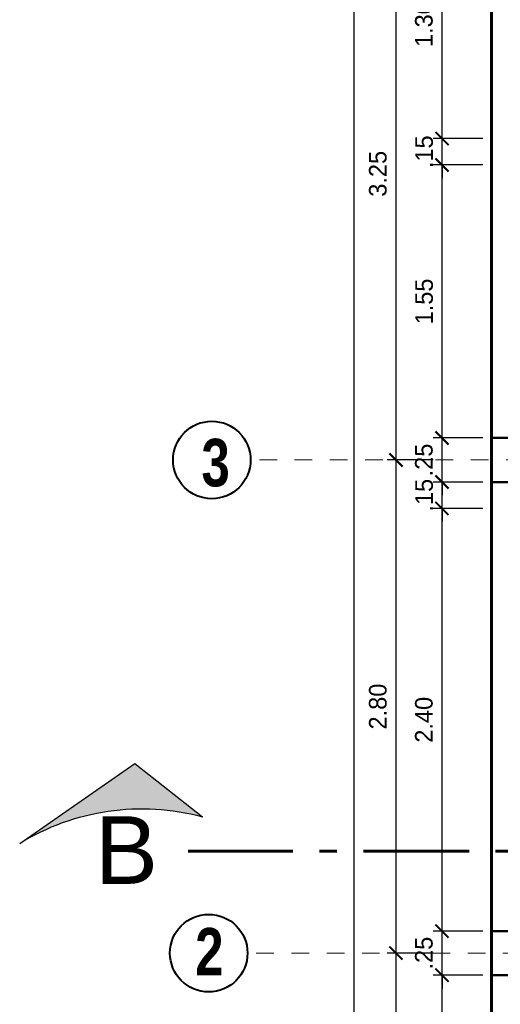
# Model space of a CAD drawing. Header units: metres. Extents: x -13 to 533, y -25 to 219.
# Tile 25 of 99: x 11.75 to 14.48, y 3.28 to 8.88. Entities that reach past the tile are written whole.
import ezdxf
from ezdxf.enums import TextEntityAlignment as Align

# ---------------------------------------------------------------- set-up
doc = ezdxf.new("R2010")
doc.units = ezdxf.units.M
doc.linetypes.add('ACAD_ISO10W100', pattern=[18, 12, -3, 0, -3])
doc.linetypes.add('DASHDOT', pattern=[1, 0.5, -0.25, 0, -0.25])
for name, color, linetype, lineweight in [('COLUMNAS', 5, 'Continuous', 80), ('CORTES', 252, 'Continuous', 25), ('COTAS', 4, 'Continuous', 13), ('EJES', 251, 'Continuous', 20), ('PLUMA 0.8', 1, 'Continuous', 60)]:
    doc.layers.add(name, color=color, linetype=linetype, lineweight=lineweight)
doc.styles.add('ARIALREG', font='arial.ttf')
doc.styles.add('joe1', font='impact.ttf')
doc.styles.add('TEXTOCENT', font='GOTHIC.TTF')
doc.dimstyles.new('PLANTA50', dxfattribs={"dimscale": 0.5, "dimtxt": 0.2, "dimasz": 0.15, "dimexe": 0.1, "dimexo": 0.1, "dimgap": 0.1, "dimtad": 2, "dimzin": 7, "dimdsep": 46, "dimtxsty": 'TEXTOCENT', "dimblk": 'ARCHTICK', "dimcen": 0.2, "dimdle": 0.1, "dimclrd": 8, "dimclre": 8, "dimclrt": 256, "dimaunit": 1, "dimadec": 0, "dimazin": 0, "dimtfac": 1, "dimtix": 1, "dimtmove": 2, "dimatfit": 3, "dimldrblk": 'ARCHTICK', "dimfxl": 1, "dimtolj": 1, "dimtzin": 0, "dimarcsym": 0})

# ---------------------------------------------------------------- blocks, each defined once
blk = doc.blocks.new('_ARCHTICK')
at = {"color": 0, "linetype": 'ByBlock', "const_width": 0.15}
blk.add_lwpolyline([(-0.5, -0.5), (0.5, 0.5)], dxfattribs=at)
blk = doc.blocks.new('*D223')
at = {"layer": 'COTAS', "color": 8, "lineweight": -2, "transparency": 16777216}
for p, q in [((13.6482, 20.05), (13.6482, -0.05)), ((14.38, 20), (13.5982, 20)), ((14.33, 0), (13.5982, 0))]:
    blk.add_line(p, q, dxfattribs=at)
at = {"layer": 'Defpoints', "color": 0, "lineweight": 5, "transparency": 16777216}
for p in [(14.43, 20), (13.6482, 0), (14.38, 0)]:
    blk.add_point(p, dxfattribs=at)
at = {"layer": 'COTAS', "color": 8, "lineweight": -2, "transparency": 16777216, "xscale": 0.075, "yscale": 0.075, "zscale": 0.075}
for p, rotation in [((13.6482, 20), 90), ((13.6482, 0), 270)]:
    blk.add_blockref('_ARCHTICK', p, dxfattribs=dict(at, rotation=rotation))
at = {"layer": 'COTAS', "transparency": 16777216, "insert": (13.5456, 10), "char_height": 0.1, "attachment_point": 5, "rotation": 90, "style": 'TEXTOCENT'}
blk.add_mtext('\\A1;20.00', dxfattribs=at)
blk = doc.blocks.new('*D225')
at = {"layer": 'COTAS', "color": 8, "lineweight": -2, "transparency": 16777216}
for p, q in [((13.8879, 3.625), (13.8879, -0.05)), ((14.0992, 3.575), (13.8379, 3.575)), ((14.33, 0), (13.8379, 0))]:
    blk.add_line(p, q, dxfattribs=at)
at = {"layer": 'Defpoints', "color": 0, "lineweight": 5, "transparency": 16777216}
for p in [(14.1492, 3.575), (13.8879, 0), (14.38, 0)]:
    blk.add_point(p, dxfattribs=at)
at = {"layer": 'COTAS', "color": 8, "lineweight": -2, "transparency": 16777216, "xscale": 0.075, "yscale": 0.075, "zscale": 0.075}
for p, rotation in [((13.8879, 3.575), 90), ((13.8879, 0), 270)]:
    blk.add_blockref('_ARCHTICK', p, dxfattribs=dict(at, rotation=rotation))
at = {"layer": 'COTAS', "transparency": 16777216, "insert": (13.7854, 1.7875), "char_height": 0.1, "attachment_point": 5, "rotation": 90, "style": 'TEXTOCENT'}
blk.add_mtext('\\A1;3.58', dxfattribs=at)
blk = doc.blocks.new('A$C7ABB6997')
at = {"layer": 'EJES', "color": 250, "linetype": 'DASHDOT', "ltscale": 0.01}
blk.add_line((0.22, 0.6), (0.22, 2.75), dxfattribs=at)
at = {"layer": 'EJES', "color": 250, "lineweight": 40}
blk.add_circle((0.22, 2.97), 0.22, dxfattribs=at)
blk = doc.blocks.new('*D226')
at = {"layer": 'COTAS', "color": 8, "lineweight": -2, "transparency": 16777216}
for p, q in [((14.1492, 3.7), (14.1492, 3.775)), ((14.38, 3.7), (14.0992, 3.7)), ((14.1492, 3.45), (14.1492, 3.7)), ((14.38, 3.45), (14.0992, 3.45)), ((14.1492, 3.45), (14.1492, 3.375))]:
    blk.add_line(p, q, dxfattribs=at)
at = {"layer": 'Defpoints', "color": 0, "lineweight": 5, "transparency": 16777216}
for p in [(14.1492, 3.7), (14.43, 3.7), (14.43, 3.45)]:
    blk.add_point(p, dxfattribs=at)
at = {"layer": 'COTAS', "color": 8, "lineweight": -2, "transparency": 16777216, "xscale": 0.075, "yscale": 0.075, "zscale": 0.075}
for p, rotation in [((14.1492, 3.7), 270), ((14.1492, 3.45), 90)]:
    blk.add_blockref('_ARCHTICK', p, dxfattribs=dict(at, rotation=rotation))
at = {"layer": 'COTAS', "transparency": 16777216, "insert": (14.0467, 3.575), "char_height": 0.1, "attachment_point": 5, "rotation": 90, "style": 'TEXTOCENT'}
blk.add_mtext('\\A1;.25', dxfattribs=at)
blk = doc.blocks.new('*D227')
at = {"layer": 'COTAS', "color": 8, "lineweight": -2, "transparency": 16777216}
for p, q in [((14.1492, 3.65), (14.1492, 6.15)), ((14.38, 6.1), (14.0992, 6.1)), ((14.38, 3.7), (14.0992, 3.7))]:
    blk.add_line(p, q, dxfattribs=at)
at = {"layer": 'Defpoints', "color": 0, "lineweight": 5, "transparency": 16777216}
for p in [(14.1492, 6.1), (14.43, 6.1), (14.43, 3.7)]:
    blk.add_point(p, dxfattribs=at)
at = {"layer": 'COTAS', "color": 8, "lineweight": -2, "transparency": 16777216, "xscale": 0.075, "yscale": 0.075, "zscale": 0.075}
for p, rotation in [((14.1492, 6.1), 90), ((14.1492, 3.7), 270)]:
    blk.add_blockref('_ARCHTICK', p, dxfattribs=dict(at, rotation=rotation))
at = {"layer": 'COTAS', "transparency": 16777216, "insert": (14.0467, 4.9), "char_height": 0.1, "attachment_point": 5, "rotation": 90, "style": 'TEXTOCENT'}
blk.add_mtext('\\A1;2.40', dxfattribs=at)
blk = doc.blocks.new('*D228')
at = {"layer": 'COTAS', "color": 8, "lineweight": -2, "transparency": 16777216}
for p, q in [((14.1492, 6.25), (14.1492, 6.325)), ((14.38, 6.25), (14.0992, 6.25)), ((14.1492, 6.1), (14.1492, 6.25)), ((14.38, 6.1), (14.0992, 6.1)), ((14.1492, 6.1), (14.1492, 6.025))]:
    blk.add_line(p, q, dxfattribs=at)
at = {"layer": 'Defpoints', "color": 0, "lineweight": 5, "transparency": 16777216}
for p in [(14.1492, 6.25), (14.43, 6.25), (14.43, 6.1)]:
    blk.add_point(p, dxfattribs=at)
at = {"layer": 'COTAS', "color": 8, "lineweight": -2, "transparency": 16777216, "xscale": 0.075, "yscale": 0.075, "zscale": 0.075}
for p, rotation in [((14.1492, 6.25), 270), ((14.1492, 6.1), 90)]:
    blk.add_blockref('_ARCHTICK', p, dxfattribs=dict(at, rotation=rotation))
at = {"layer": 'COTAS', "transparency": 16777216, "insert": (14.048, 6.175), "char_height": 0.1, "attachment_point": 5, "rotation": 90, "style": 'TEXTOCENT'}
blk.add_mtext('\\A1;.15', dxfattribs=at)
blk = doc.blocks.new('*D229')
at = {"layer": 'COTAS', "color": 8, "lineweight": -2, "transparency": 16777216}
for p, q in [((14.1492, 6.45), (14.1492, 8.1)), ((14.38, 8.05), (14.0992, 8.05)), ((14.38, 6.5), (14.0992, 6.5))]:
    blk.add_line(p, q, dxfattribs=at)
at = {"layer": 'Defpoints', "color": 0, "lineweight": 5, "transparency": 16777216}
for p in [(14.1492, 8.05), (14.43, 8.05), (14.43, 6.5)]:
    blk.add_point(p, dxfattribs=at)
at = {"layer": 'COTAS', "color": 8, "lineweight": -2, "transparency": 16777216, "xscale": 0.075, "yscale": 0.075, "zscale": 0.075}
for p, rotation in [((14.1492, 8.05), 90), ((14.1492, 6.5), 270)]:
    blk.add_blockref('_ARCHTICK', p, dxfattribs=dict(at, rotation=rotation))
at = {"layer": 'COTAS', "transparency": 16777216, "insert": (14.048, 7.275), "char_height": 0.1, "attachment_point": 5, "rotation": 90, "style": 'TEXTOCENT'}
blk.add_mtext('\\A1;1.55', dxfattribs=at)
blk = doc.blocks.new('*D238')
at = {"layer": 'COTAS', "color": 8, "lineweight": -2, "transparency": 16777216}
for p, q in [((14.0992, 6.375), (13.8379, 6.375)), ((13.8879, 6.425), (13.8879, 3.525)), ((14.0992, 3.575), (13.8379, 3.575))]:
    blk.add_line(p, q, dxfattribs=at)
at = {"layer": 'Defpoints', "color": 0, "lineweight": 5, "transparency": 16777216}
for p in [(14.1492, 6.375), (13.8879, 3.575), (14.1492, 3.575)]:
    blk.add_point(p, dxfattribs=at)
at = {"layer": 'COTAS', "color": 8, "lineweight": -2, "transparency": 16777216, "xscale": 0.075, "yscale": 0.075, "zscale": 0.075}
for p, rotation in [((13.8879, 6.375), 90), ((13.8879, 3.575), 270)]:
    blk.add_blockref('_ARCHTICK', p, dxfattribs=dict(at, rotation=rotation))
at = {"layer": 'COTAS', "transparency": 16777216, "insert": (13.7854, 4.975), "char_height": 0.1, "attachment_point": 5, "rotation": 90, "style": 'TEXTOCENT'}
blk.add_mtext('\\A1;2.80', dxfattribs=at)
blk = doc.blocks.new('*D243')
at = {"layer": 'COTAS', "color": 8, "lineweight": -2, "transparency": 16777216}
for p, q in [((14.1492, 6.5), (14.1492, 6.575)), ((14.38, 6.5), (14.0992, 6.5)), ((14.1492, 6.25), (14.1492, 6.5)), ((14.38, 6.25), (14.0992, 6.25)), ((14.1492, 6.25), (14.1492, 6.175))]:
    blk.add_line(p, q, dxfattribs=at)
at = {"layer": 'Defpoints', "color": 0, "lineweight": 5, "transparency": 16777216}
for p in [(14.1492, 6.5), (14.43, 6.5), (14.43, 6.25)]:
    blk.add_point(p, dxfattribs=at)
at = {"layer": 'COTAS', "color": 8, "lineweight": -2, "transparency": 16777216, "xscale": 0.075, "yscale": 0.075, "zscale": 0.075}
for p, rotation in [((14.1492, 6.5), 270), ((14.1492, 6.25), 90)]:
    blk.add_blockref('_ARCHTICK', p, dxfattribs=dict(at, rotation=rotation))
at = {"layer": 'COTAS', "transparency": 16777216, "insert": (14.0467, 6.375), "char_height": 0.1, "attachment_point": 5, "rotation": 90, "style": 'TEXTOCENT'}
blk.add_mtext('\\A1;.25', dxfattribs=at)
blk = doc.blocks.new('*D244')
at = {"layer": 'COTAS', "color": 8, "lineweight": -2, "transparency": 16777216}
for p, q in [((14.1492, 2.6), (14.1492, 3.5)), ((14.38, 3.45), (14.0992, 3.45)), ((14.38, 2.65), (14.0992, 2.65))]:
    blk.add_line(p, q, dxfattribs=at)
at = {"layer": 'Defpoints', "color": 0, "lineweight": 5, "transparency": 16777216}
for p in [(14.1492, 3.45), (14.43, 3.45), (14.43, 2.65)]:
    blk.add_point(p, dxfattribs=at)
at = {"layer": 'COTAS', "color": 8, "lineweight": -2, "transparency": 16777216, "xscale": 0.075, "yscale": 0.075, "zscale": 0.075}
for p, rotation in [((14.1492, 3.45), 90), ((14.1492, 2.65), 270)]:
    blk.add_blockref('_ARCHTICK', p, dxfattribs=dict(at, rotation=rotation))
at = {"layer": 'COTAS', "transparency": 16777216, "insert": (14.0467, 3.05), "char_height": 0.1, "attachment_point": 5, "rotation": 90, "style": 'TEXTOCENT'}
blk.add_mtext('\\A1;.80', dxfattribs=at)
blk = doc.blocks.new('*D246')
at = {"layer": 'COTAS', "color": 8, "lineweight": -2, "transparency": 16777216}
for p, q in [((13.8879, 9.675), (13.8879, 6.325)), ((14.0992, 9.625), (13.8379, 9.625)), ((14.0992, 6.375), (13.8379, 6.375))]:
    blk.add_line(p, q, dxfattribs=at)
at = {"layer": 'Defpoints', "color": 0, "lineweight": 5, "transparency": 16777216}
for p in [(14.1492, 9.625), (13.8879, 6.375), (14.1492, 6.375)]:
    blk.add_point(p, dxfattribs=at)
at = {"layer": 'COTAS', "color": 8, "lineweight": -2, "transparency": 16777216, "xscale": 0.075, "yscale": 0.075, "zscale": 0.075}
for p, rotation in [((13.8879, 9.625), 90), ((13.8879, 6.375), 270)]:
    blk.add_blockref('_ARCHTICK', p, dxfattribs=dict(at, rotation=rotation))
at = {"layer": 'COTAS', "transparency": 16777216, "insert": (13.7854, 8), "char_height": 0.1, "attachment_point": 5, "rotation": 90, "style": 'TEXTOCENT'}
blk.add_mtext('\\A1;3.25', dxfattribs=at)
blk = doc.blocks.new('*D260')
at = {"layer": 'COTAS', "color": 8, "lineweight": -2, "transparency": 16777216}
for p, q in [((14.1492, 8.15), (14.1492, 9.55)), ((14.38, 9.5), (14.0992, 9.5)), ((14.38, 8.2), (14.0992, 8.2))]:
    blk.add_line(p, q, dxfattribs=at)
at = {"layer": 'Defpoints', "color": 0, "lineweight": 5, "transparency": 16777216}
for p in [(14.1492, 9.5), (14.43, 9.5), (14.43, 8.2)]:
    blk.add_point(p, dxfattribs=at)
at = {"layer": 'COTAS', "color": 8, "lineweight": -2, "transparency": 16777216, "xscale": 0.075, "yscale": 0.075, "zscale": 0.075}
for p, rotation in [((14.1492, 9.5), 90), ((14.1492, 8.2), 270)]:
    blk.add_blockref('_ARCHTICK', p, dxfattribs=dict(at, rotation=rotation))
at = {"layer": 'COTAS', "transparency": 16777216, "insert": (14.0467, 8.85), "char_height": 0.1, "attachment_point": 5, "rotation": 90, "style": 'TEXTOCENT'}
blk.add_mtext('\\A1;1.30', dxfattribs=at)
blk = doc.blocks.new('*D261')
at = {"layer": 'COTAS', "color": 8, "lineweight": -2, "transparency": 16777216}
for p, q in [((14.1492, 8.2), (14.1492, 8.275)), ((14.38, 8.2), (14.0992, 8.2)), ((14.1492, 8.05), (14.1492, 8.2)), ((14.38, 8.05), (14.0992, 8.05)), ((14.1492, 8.05), (14.1492, 7.975))]:
    blk.add_line(p, q, dxfattribs=at)
at = {"layer": 'Defpoints', "color": 0, "lineweight": 5, "transparency": 16777216}
for p in [(14.1492, 8.2), (14.43, 8.2), (14.43, 8.05)]:
    blk.add_point(p, dxfattribs=at)
at = {"layer": 'COTAS', "color": 8, "lineweight": -2, "transparency": 16777216, "xscale": 0.075, "yscale": 0.075, "zscale": 0.075}
for p, rotation in [((14.1492, 8.2), 270), ((14.1492, 8.05), 90)]:
    blk.add_blockref('_ARCHTICK', p, dxfattribs=dict(at, rotation=rotation))
at = {"layer": 'COTAS', "transparency": 16777216, "insert": (14.048, 8.125), "char_height": 0.1, "attachment_point": 5, "rotation": 90, "style": 'TEXTOCENT'}
blk.add_mtext('\\A1;.15', dxfattribs=at)
blk = doc.blocks.new('A$C28C3425A')
at = {"layer": 'CORTES'}
h = blk.add_hatch(color=256, dxfattribs=at)
h.dxf.hatch_style = 1
h.paths.add_polyline_path([(0.5651, 0.6663), (0, 0.2222, -0.206782), (1.5253, 0)])
for p, q in [((0.5651, 0.6663), (0, 0.2222)), ((1.5253, 0), (0.5651, 0.6663))]:
    blk.add_line(p, q, dxfattribs=at)
blk.add_arc((0.5056, -1.6542), 1.9433, 58.34748, 105.07982, dxfattribs=at)

msp = doc.modelspace()

# ---------------------------------------------------------------- linework, layer by layer
at = {"layer": 'COLUMNAS', "linetype": 'Continuous', "lineweight": 50}
for points in [[(14.73, 6.5), (14.43, 6.5), (14.43, 6.25), (14.73, 6.25)], [(14.73, 3.7), (14.43, 3.7), (14.43, 3.45), (14.73, 3.45)]]:
    msp.add_lwpolyline(points, close=True, dxfattribs=at)
at = {"layer": 'CORTES', "linetype": 'ACAD_ISO10W100', "lineweight": 60, "ltscale": 0.05}
msp.add_lwpolyline([(15.3033, 4.1537), (12.7095, 4.1537)], dxfattribs=at)
at = {"layer": 'PLUMA 0.8'}
msp.add_lwpolyline([(17.6294, 20), (14.43, 20), (14.43, 0)], dxfattribs=at)

# ---------------------------------------------------------------- block references
at = {"layer": 'CORTES', "xscale": -0.68, "yscale": 0.68, "zscale": 0.68}
msp.add_blockref('A$C28C3425A', (12.7899, 4.1983), dxfattribs=at)
at = {"layer": 'EJES', "ltscale": 0.5, "rotation": 90.00000000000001}
for p in [(15.813, 6.155), (15.7952, 3.355)]:
    msp.add_blockref('A$C7ABB6997', p, dxfattribs=at)

# ---------------------------------------------------------------- texts
at = {"layer": 'CORTES', "style": 'ARIALREG'}
msp.add_text('B', height=0.384, rotation=360, dxfattribs=at).set_placement((12.5372, 3.9682), align=Align.RIGHT)
at = {"layer": 'EJES', "style": 'joe1'}
for s, p in [('3', (12.7842, 6.2257)), ('2', (12.7486, 3.448))]:
    msp.add_text(s, height=0.2695, rotation=359.9993, dxfattribs=at).set_placement(p)

# ---------------------------------------------------------------- dimensions: what is measured, and where the dimension line sits
at = {"layer": 'COTAS'}
for base, p1, p2, picture, middle in [((13.6482, 0), (14.43, 20), (14.38, 0), '*D223', (13.5456, 10)), ((13.8879, 6.375), (14.1492, 9.625), (14.1492, 6.375), '*D246', (13.7854, 8)), ((14.1492, 9.5), (14.43, 8.2), (14.43, 9.5), '*D260', (14.0467, 8.85)), ((14.1492, 8.2), (14.43, 8.05), (14.43, 8.2), '*D261', (14.048, 8.125)), ((14.1492, 8.05), (14.43, 6.5), (14.43, 8.05), '*D229', (14.048, 7.275)), ((14.1492, 6.5), (14.43, 6.25), (14.43, 6.5), '*D243', (14.0467, 6.375)), ((13.8879, 3.575), (14.1492, 6.375), (14.1492, 3.575), '*D238', (13.7854, 4.975)), ((14.1492, 6.25), (14.43, 6.1), (14.43, 6.25), '*D228', (14.048, 6.175)), ((14.1492, 6.1), (14.43, 3.7), (14.43, 6.1), '*D227', (14.0467, 4.9)), ((14.1492, 3.7), (14.43, 3.45), (14.43, 3.7), '*D226', (14.0467, 3.575)), ((13.8878804, -0.0000001), (14.1492149, 3.5750001), (14.3800003, -0.0000001), '*D225', (13.7853651, 1.7875)), ((14.1492, 3.45), (14.43, 2.65), (14.43, 3.45), '*D244', (14.0467, 3.05))]:
    dim = msp.add_linear_dim(base=base, p1=p1, p2=p2, angle=90, dimstyle='PLANTA50', dxfattribs=at)
    dim.commit()
    dim.dimension.update_dxf_attribs({"geometry": picture, "text_midpoint": middle})

doc.saveas('drawing.dxf')
